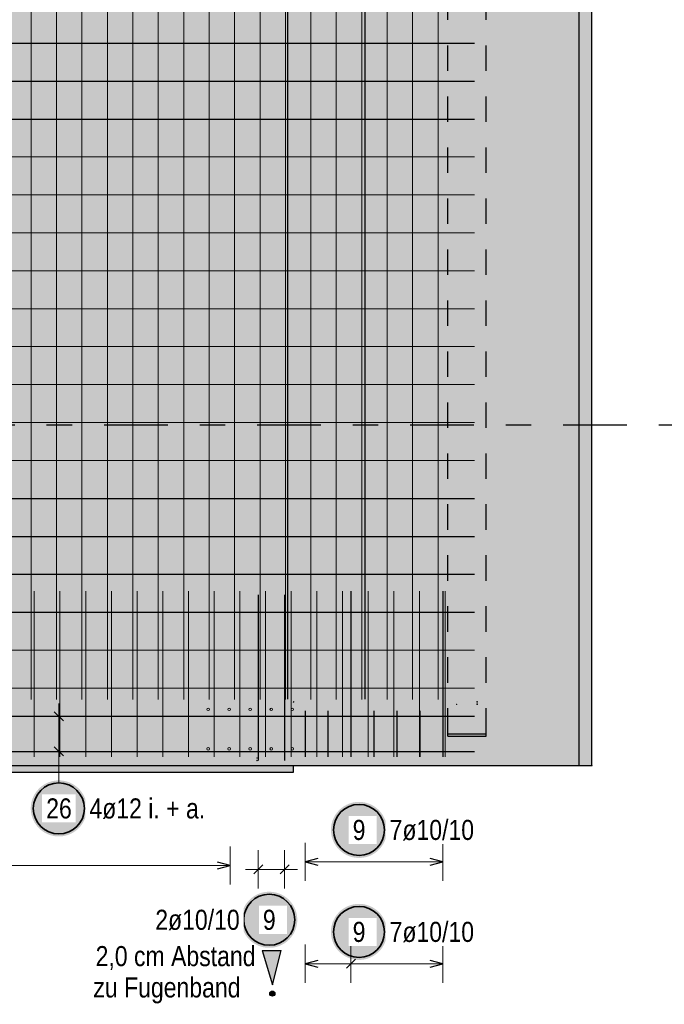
# Model space of a CAD drawing. Header units: millimetres. Extents: x -4 to 30.7, y -2.9 to 30.7.
# Tile 32 of 39: x 12.6 to 15.1, y 13.9 to 17.8. Entities that reach past the tile are written whole.
import ezdxf

# ---------------------------------------------------------------- set-up
doc = ezdxf.new("R2010")
doc.units = ezdxf.units.MM
doc.linetypes.add('DASHDOTX2', pattern=[2, 1, -0.5, 0, -0.5])
doc.linetypes.add('HIDDEN', pattern=[0.375, 0.25, -0.125])
for name, color, linetype, lineweight in [('Achsen', 7, 'Continuous', 20), ('Geschnittene Kanten', 7, 'Continuous', 20), ('nplo Bewehrung', 7, 'Continuous', 20), ('Schraffuren', 7, 'Continuous', 20)]:
    doc.layers.add(name, color=color, linetype=linetype, lineweight=lineweight)
doc.styles.add('Arial Narrow', font='ARIALN.TTF')

msp = doc.modelspace()

# ---------------------------------------------------------------- hatches: boundary and pattern name
at = {"lineweight": 25, "true_color": 0xcef2bf}
for points in [[(14.415333, 14.885549), (14.815333, 14.885549), (14.815333, 19.410556), (14.415333, 19.410556)], [(11.015333, 15.126673), (14.415333, 15.126673), (14.415333, 18.785543), (11.015333, 18.785555)], [(11.015266, 14.885546), (14.415333, 14.885549), (14.415333, 15.126673), (11.015333, 15.126673)]]:
    msp.add_hatch(color=254, dxfattribs=at).paths.add_polyline_path(points)
at = {"lineweight": 25, "true_color": 0xffffff}
for points in [[(12.885, 14.717675), (12.884933, 14.721514), (12.884732, 14.725348), (12.884397, 14.729173), (12.883929, 14.732984), (12.883329, 14.736776), (12.882596, 14.740545), (12.881733, 14.744286), (12.880739, 14.747995), (12.879616, 14.751667), (12.878366, 14.755297), (12.87699, 14.758882), (12.87549, 14.762416), (12.873867, 14.765896), (12.872124, 14.769317), (12.870263, 14.772675), (12.868285, 14.775966), (12.866194, 14.779186), (12.863992, 14.782331), (12.861681, 14.785398), (12.859265, 14.788381), (12.856746, 14.791279), (12.854127, 14.794087), (12.851412, 14.796802), (12.848604, 14.799421), (12.845707, 14.80194), (12.842723, 14.804356), (12.839656, 14.806667), (12.836511, 14.808869), (12.833291, 14.81096), (12.83, 14.812938), (12.826642, 14.814799), (12.823221, 14.816542), (12.819741, 14.818165), (12.816207, 14.819665), (12.812622, 14.821041), (12.808992, 14.822291), (12.80532, 14.823414), (12.801611, 14.824407), (12.79787, 14.825271), (12.794101, 14.826004), (12.790309, 14.826604), (12.786498, 14.827072), (12.782673, 14.827407), (12.778839, 14.827608), (12.775, 14.827675), (12.771161, 14.827608), (12.767327, 14.827407), (12.763502, 14.827072), (12.759691, 14.826604), (12.755899, 14.826004), (12.75213, 14.825271), (12.748389, 14.824407), (12.74468, 14.823414), (12.741008, 14.822291), (12.737378, 14.821041), (12.733793, 14.819665), (12.730259, 14.818165), (12.726779, 14.816542), (12.723358, 14.814799), (12.72, 14.812938), (12.716709, 14.81096), (12.713489, 14.808869), (12.710344, 14.806667), (12.707277, 14.804356), (12.704293, 14.80194), (12.701396, 14.799421), (12.698588, 14.796802), (12.695873, 14.794087), (12.693254, 14.791279), (12.690735, 14.788381), (12.688319, 14.785398), (12.686008, 14.782331), (12.683806, 14.779186), (12.681715, 14.775966), (12.679737, 14.772675), (12.677876, 14.769317), (12.676133, 14.765896), (12.67451, 14.762416), (12.67301, 14.758882), (12.671634, 14.755297), (12.670384, 14.751667), (12.669261, 14.747995), (12.668267, 14.744286), (12.667404, 14.740545), (12.666671, 14.736776), (12.666071, 14.732984), (12.665603, 14.729173), (12.665268, 14.725348), (12.665067, 14.721514), (12.665, 14.717675), (12.665067, 14.713836), (12.665268, 14.710002), (12.665603, 14.706177), (12.666071, 14.702366), (12.666671, 14.698574), (12.667404, 14.694805), (12.668267, 14.691063), (12.669261, 14.687355), (12.670384, 14.683683), (12.671634, 14.680053), (12.67301, 14.676468), (12.67451, 14.672934), (12.676133, 14.669454), (12.677876, 14.666033), (12.679737, 14.662675), (12.681715, 14.659384), (12.683806, 14.656164), (12.686008, 14.653018), (12.688319, 14.649952), (12.690735, 14.646968), (12.693254, 14.64407), (12.695873, 14.641262), (12.698588, 14.638547), (12.701396, 14.635929), (12.704293, 14.63341), (12.707277, 14.630994), (12.710344, 14.628683), (12.713489, 14.626481), (12.716709, 14.62439), (12.72, 14.622412), (12.723358, 14.620551), (12.726779, 14.618807), (12.730259, 14.617185), (12.733793, 14.615685), (12.737378, 14.614309), (12.741008, 14.613059), (12.74468, 14.611936), (12.748389, 14.610942), (12.75213, 14.610079), (12.755899, 14.609346), (12.759691, 14.608745), (12.763502, 14.608277), (12.767327, 14.607943), (12.771161, 14.607742), (12.775, 14.607675), (12.778839, 14.607742), (12.782673, 14.607943), (12.786498, 14.608277), (12.790309, 14.608745), (12.794101, 14.609346), (12.79787, 14.610079), (12.801611, 14.610942), (12.80532, 14.611936), (12.808992, 14.613059), (12.812622, 14.614309), (12.816207, 14.615685), (12.819741, 14.617185), (12.823221, 14.618807), (12.826642, 14.620551), (12.83, 14.622412), (12.833291, 14.62439), (12.836511, 14.626481), (12.839656, 14.628683), (12.842723, 14.630994), (12.845707, 14.63341), (12.848604, 14.635929), (12.851412, 14.638547), (12.854127, 14.641262), (12.856746, 14.64407), (12.859265, 14.646968), (12.861681, 14.649952), (12.863992, 14.653018), (12.866194, 14.656164), (12.868285, 14.659384), (12.870263, 14.662675), (12.872124, 14.666033), (12.873867, 14.669454), (12.87549, 14.672934), (12.87699, 14.676468), (12.878366, 14.680053), (12.879616, 14.683683), (12.880739, 14.687355), (12.881733, 14.691063), (12.882596, 14.694805), (12.883329, 14.698574), (12.883929, 14.702366), (12.884397, 14.706177), (12.884732, 14.710002)], [(14.061946, 14.633339), (14.061879, 14.637178), (14.061678, 14.641012), (14.061344, 14.644837), (14.060876, 14.648648), (14.060275, 14.65244), (14.059542, 14.656209), (14.058679, 14.65995), (14.057685, 14.663659), (14.056562, 14.667331), (14.055312, 14.670961), (14.053936, 14.674545), (14.052436, 14.67808), (14.050814, 14.681559), (14.04907, 14.684981), (14.047209, 14.688339), (14.045231, 14.69163), (14.04314, 14.69485), (14.040938, 14.697995), (14.038627, 14.701061), (14.036211, 14.704045), (14.033692, 14.706943), (14.031074, 14.709751), (14.028359, 14.712466), (14.025551, 14.715085), (14.022653, 14.717604), (14.019669, 14.72002), (14.016603, 14.722331), (14.013457, 14.724533), (14.010237, 14.726624), (14.006946, 14.728601), (14.003588, 14.730463), (14.000167, 14.732206), (13.996687, 14.733829), (13.993153, 14.735329), (13.989568, 14.736705), (13.985938, 14.737955), (13.982266, 14.739077), (13.978558, 14.740071), (13.974816, 14.740935), (13.971047, 14.741668), (13.967255, 14.742268), (13.963444, 14.742736), (13.959619, 14.743071), (13.955785, 14.743272), (13.951946, 14.743339), (13.948107, 14.743272), (13.944273, 14.743071), (13.940448, 14.742736), (13.936637, 14.742268), (13.932845, 14.741668), (13.929076, 14.740935), (13.925335, 14.740071), (13.921626, 14.739077), (13.917954, 14.737955), (13.914324, 14.736705), (13.910739, 14.735329), (13.907205, 14.733829), (13.903725, 14.732206), (13.900304, 14.730463), (13.896946, 14.728601), (13.893655, 14.726624), (13.890435, 14.724533), (13.88729, 14.722331), (13.884223, 14.72002), (13.88124, 14.717604), (13.878342, 14.715085), (13.875534, 14.712466), (13.872819, 14.709751), (13.8702, 14.706943), (13.867681, 14.704045), (13.865265, 14.701061), (13.862954, 14.697995), (13.860752, 14.69485), (13.858661, 14.69163), (13.856683, 14.688339), (13.854822, 14.684981), (13.853079, 14.681559), (13.851456, 14.67808), (13.849956, 14.674545), (13.84858, 14.670961), (13.84733, 14.667331), (13.846207, 14.663659), (13.845214, 14.65995), (13.84435, 14.656209), (13.843617, 14.65244), (13.843017, 14.648648), (13.842549, 14.644837), (13.842214, 14.641012), (13.842013, 14.637178), (13.841946, 14.633339), (13.842013, 14.6295), (13.842214, 14.625665), (13.842549, 14.621841), (13.843017, 14.61803), (13.843617, 14.614237), (13.84435, 14.610468), (13.845214, 14.606727), (13.846207, 14.603019), (13.84733, 14.599347), (13.84858, 14.595716), (13.849956, 14.592132), (13.851456, 14.588598), (13.853079, 14.585118), (13.854822, 14.581697), (13.856683, 14.578339), (13.858661, 14.575048), (13.860752, 14.571827), (13.862954, 14.568682), (13.865265, 14.565616), (13.867681, 14.562632), (13.8702, 14.559734), (13.872819, 14.556926), (13.875534, 14.554211), (13.878342, 14.551593), (13.88124, 14.549074), (13.884223, 14.546657), (13.88729, 14.544347), (13.890435, 14.542145), (13.893655, 14.540053), (13.896946, 14.538076), (13.900304, 14.536214), (13.903725, 14.534471), (13.907205, 14.532849), (13.910739, 14.531348), (13.914324, 14.529972), (13.917954, 14.528722), (13.921626, 14.5276), (13.925335, 14.526606), (13.929076, 14.525742), (13.932845, 14.52501), (13.936637, 14.524409), (13.940448, 14.523941), (13.944273, 14.523607), (13.948107, 14.523406), (13.951946, 14.523339), (13.955785, 14.523406), (13.959619, 14.523607), (13.963444, 14.523941), (13.967255, 14.524409), (13.971047, 14.52501), (13.974816, 14.525742), (13.978558, 14.526606), (13.982266, 14.5276), (13.985938, 14.528722), (13.989568, 14.529972), (13.993153, 14.531348), (13.996687, 14.532849), (14.000167, 14.534471), (14.003588, 14.536214), (14.006946, 14.538076), (14.010237, 14.540053), (14.013457, 14.542145), (14.016603, 14.544347), (14.019669, 14.546657), (14.022653, 14.549074), (14.025551, 14.551593), (14.028359, 14.554211), (14.031074, 14.556926), (14.033692, 14.559734), (14.036211, 14.562632), (14.038627, 14.565616), (14.040938, 14.568682), (14.04314, 14.571827), (14.045231, 14.575048), (14.047209, 14.578339), (14.04907, 14.581697), (14.050814, 14.585118), (14.052436, 14.588598), (14.053936, 14.592132), (14.055312, 14.595716), (14.056562, 14.599347), (14.057685, 14.603019), (14.058679, 14.606727), (14.059542, 14.610468), (14.060275, 14.614237), (14.060876, 14.61803), (14.061344, 14.621841), (14.061678, 14.625665)], [(13.70991, 14.28082), (13.709843, 14.284659), (13.709642, 14.288493), (13.709307, 14.292318), (13.708839, 14.296129), (13.708238, 14.299921), (13.707506, 14.30369), (13.706642, 14.307432), (13.705648, 14.31114), (13.704526, 14.314812), (13.703276, 14.318442), (13.7019, 14.322027), (13.7004, 14.325561), (13.698777, 14.329041), (13.697034, 14.332462), (13.695172, 14.33582), (13.693195, 14.339111), (13.691104, 14.342331), (13.688901, 14.345477), (13.686591, 14.348543), (13.684174, 14.351527), (13.681655, 14.354425), (13.679037, 14.357233), (13.676322, 14.359948), (13.673514, 14.362566), (13.670616, 14.365085), (13.667632, 14.367501), (13.664566, 14.369812), (13.661421, 14.372014), (13.658201, 14.374105), (13.65491, 14.376083), (13.651551, 14.377944), (13.64813, 14.379688), (13.644651, 14.38131), (13.641116, 14.38281), (13.637532, 14.384186), (13.633901, 14.385436), (13.63023, 14.386559), (13.626521, 14.387553), (13.62278, 14.388416), (13.619011, 14.389149), (13.615219, 14.38975), (13.611408, 14.390218), (13.607583, 14.390552), (13.603748, 14.390753), (13.59991, 14.39082), (13.596071, 14.390753), (13.592236, 14.390552), (13.588411, 14.390218), (13.5846, 14.38975), (13.580808, 14.389149), (13.577039, 14.388416), (13.573298, 14.387553), (13.569589, 14.386559), (13.565918, 14.385436), (13.562287, 14.384186), (13.558703, 14.38281), (13.555169, 14.38131), (13.551689, 14.379688), (13.548268, 14.377944), (13.54491, 14.376083), (13.541618, 14.374105), (13.538398, 14.372014), (13.535253, 14.369812), (13.532187, 14.367501), (13.529203, 14.365085), (13.526305, 14.362566), (13.523497, 14.359948), (13.520782, 14.357233), (13.518164, 14.354425), (13.515645, 14.351527), (13.513228, 14.348543), (13.510918, 14.345477), (13.508715, 14.342331), (13.506624, 14.339111), (13.504647, 14.33582), (13.502785, 14.332462), (13.501042, 14.329041), (13.49942, 14.325561), (13.497919, 14.322027), (13.496543, 14.318442), (13.495293, 14.314812), (13.494171, 14.31114), (13.493177, 14.307432), (13.492313, 14.30369), (13.491581, 14.299921), (13.49098, 14.296129), (13.490512, 14.292318), (13.490177, 14.288493), (13.489977, 14.284659), (13.48991, 14.28082), (13.489977, 14.276981), (13.490177, 14.273147), (13.490512, 14.269322), (13.49098, 14.265511), (13.491581, 14.261719), (13.492313, 14.25795), (13.493177, 14.254209), (13.494171, 14.2505), (13.495293, 14.246828), (13.496543, 14.243198), (13.497919, 14.239613), (13.49942, 14.236079), (13.501042, 14.232599), (13.502785, 14.229178), (13.504647, 14.22582), (13.506624, 14.222529), (13.508715, 14.219309), (13.510918, 14.216164), (13.513228, 14.213097), (13.515645, 14.210114), (13.518164, 14.207216), (13.520782, 14.204408), (13.523497, 14.201693), (13.526305, 14.199074), (13.529203, 14.196555), (13.532187, 14.194139), (13.535253, 14.191828), (13.538398, 14.189626), (13.541618, 14.187535), (13.54491, 14.185557), (13.548268, 14.183696), (13.551689, 14.181953), (13.555169, 14.18033), (13.558703, 14.17883), (13.562287, 14.177454), (13.565918, 14.176204), (13.569589, 14.175081), (13.573298, 14.174088), (13.577039, 14.173224), (13.580808, 14.172491), (13.5846, 14.171891), (13.588411, 14.171423), (13.592236, 14.171088), (13.596071, 14.170887), (13.59991, 14.17082), (13.603748, 14.170887), (13.607583, 14.171088), (13.611408, 14.171423), (13.615219, 14.171891), (13.619011, 14.172491), (13.62278, 14.173224), (13.626521, 14.174088), (13.63023, 14.175081), (13.633901, 14.176204), (13.637532, 14.177454), (13.641116, 14.17883), (13.644651, 14.18033), (13.64813, 14.181953), (13.651551, 14.183696), (13.65491, 14.185557), (13.658201, 14.187535), (13.661421, 14.189626), (13.664566, 14.191828), (13.667632, 14.194139), (13.670616, 14.196555), (13.673514, 14.199074), (13.676322, 14.201693), (13.679037, 14.204408), (13.681655, 14.207216), (13.684174, 14.210114), (13.686591, 14.213097), (13.688901, 14.216164), (13.691104, 14.219309), (13.693195, 14.222529), (13.695172, 14.22582), (13.697034, 14.229178), (13.698777, 14.232599), (13.7004, 14.236079), (13.7019, 14.239613), (13.703276, 14.243198), (13.704526, 14.246828), (13.705648, 14.2505), (13.706642, 14.254209), (13.707506, 14.25795), (13.708238, 14.261719), (13.708839, 14.265511), (13.709307, 14.269322), (13.709642, 14.273147)], [(14.061946, 14.233339), (14.061879, 14.237178), (14.061678, 14.241012), (14.061344, 14.244837), (14.060876, 14.248648), (14.060275, 14.25244), (14.059542, 14.256209), (14.058679, 14.25995), (14.057685, 14.263659), (14.056562, 14.267331), (14.055312, 14.270961), (14.053936, 14.274545), (14.052436, 14.27808), (14.050814, 14.281559), (14.04907, 14.284981), (14.047209, 14.288339), (14.045231, 14.29163), (14.04314, 14.29485), (14.040938, 14.297995), (14.038627, 14.301061), (14.036211, 14.304045), (14.033692, 14.306943), (14.031074, 14.309751), (14.028359, 14.312466), (14.025551, 14.315085), (14.022653, 14.317604), (14.019669, 14.32002), (14.016603, 14.322331), (14.013457, 14.324533), (14.010237, 14.326624), (14.006946, 14.328601), (14.003588, 14.330463), (14.000167, 14.332206), (13.996687, 14.333829), (13.993153, 14.335329), (13.989568, 14.336705), (13.985938, 14.337955), (13.982266, 14.339077), (13.978558, 14.340071), (13.974816, 14.340935), (13.971047, 14.341668), (13.967255, 14.342268), (13.963444, 14.342736), (13.959619, 14.343071), (13.955785, 14.343272), (13.951946, 14.343339), (13.948107, 14.343272), (13.944273, 14.343071), (13.940448, 14.342736), (13.936637, 14.342268), (13.932845, 14.341668), (13.929076, 14.340935), (13.925335, 14.340071), (13.921626, 14.339077), (13.917954, 14.337955), (13.914324, 14.336705), (13.910739, 14.335329), (13.907205, 14.333829), (13.903725, 14.332206), (13.900304, 14.330463), (13.896946, 14.328601), (13.893655, 14.326624), (13.890435, 14.324533), (13.88729, 14.322331), (13.884223, 14.32002), (13.88124, 14.317604), (13.878342, 14.315085), (13.875534, 14.312466), (13.872819, 14.309751), (13.8702, 14.306943), (13.867681, 14.304045), (13.865265, 14.301061), (13.862954, 14.297995), (13.860752, 14.29485), (13.858661, 14.29163), (13.856683, 14.288339), (13.854822, 14.284981), (13.853079, 14.281559), (13.851456, 14.27808), (13.849956, 14.274545), (13.84858, 14.270961), (13.84733, 14.267331), (13.846207, 14.263659), (13.845214, 14.25995), (13.84435, 14.256209), (13.843617, 14.25244), (13.843017, 14.248648), (13.842549, 14.244837), (13.842214, 14.241012), (13.842013, 14.237178), (13.841946, 14.233339), (13.842013, 14.2295), (13.842214, 14.225665), (13.842549, 14.221841), (13.843017, 14.21803), (13.843617, 14.214237), (13.84435, 14.210468), (13.845214, 14.206727), (13.846207, 14.203019), (13.84733, 14.199347), (13.84858, 14.195716), (13.849956, 14.192132), (13.851456, 14.188598), (13.853079, 14.185118), (13.854822, 14.181697), (13.856683, 14.178339), (13.858661, 14.175048), (13.860752, 14.171827), (13.862954, 14.168682), (13.865265, 14.165616), (13.867681, 14.162632), (13.8702, 14.159734), (13.872819, 14.156926), (13.875534, 14.154211), (13.878342, 14.151593), (13.88124, 14.149074), (13.884223, 14.146657), (13.88729, 14.144347), (13.890435, 14.142145), (13.893655, 14.140053), (13.896946, 14.138076), (13.900304, 14.136214), (13.903725, 14.134471), (13.907205, 14.132849), (13.910739, 14.131348), (13.914324, 14.129972), (13.917954, 14.128722), (13.921626, 14.1276), (13.925335, 14.126606), (13.929076, 14.125742), (13.932845, 14.12501), (13.936637, 14.124409), (13.940448, 14.123941), (13.944273, 14.123607), (13.948107, 14.123406), (13.951946, 14.123339), (13.955785, 14.123406), (13.959619, 14.123607), (13.963444, 14.123941), (13.967255, 14.124409), (13.971047, 14.12501), (13.974816, 14.125742), (13.978558, 14.126606), (13.982266, 14.1276), (13.985938, 14.128722), (13.989568, 14.129972), (13.993153, 14.131348), (13.996687, 14.132849), (14.000167, 14.134471), (14.003588, 14.136214), (14.006946, 14.138076), (14.010237, 14.140053), (14.013457, 14.142145), (14.016603, 14.144347), (14.019669, 14.146657), (14.022653, 14.149074), (14.025551, 14.151593), (14.028359, 14.154211), (14.031074, 14.156926), (14.033692, 14.159734), (14.036211, 14.162632), (14.038627, 14.165616), (14.040938, 14.168682), (14.04314, 14.171827), (14.045231, 14.175048), (14.047209, 14.178339), (14.04907, 14.181697), (14.050814, 14.185118), (14.052436, 14.188598), (14.053936, 14.192132), (14.055312, 14.195716), (14.056562, 14.199347), (14.057685, 14.203019), (14.058679, 14.206727), (14.059542, 14.210468), (14.060275, 14.214237), (14.060876, 14.21803), (14.061344, 14.221841), (14.061678, 14.225665)]]:
    msp.add_hatch(color=7, dxfattribs=at).paths.add_polyline_path(points)
at = {"lineweight": 25, "true_color": 0xff0000}
for points in [[(13.572635, 14.160321), (13.647323, 14.160321), (13.612102, 14.026277)], [(13.622102, 13.991099), (13.622097, 13.991414), (13.622083, 13.991727), (13.622058, 13.992041), (13.622024, 13.992353), (13.621979, 13.992664), (13.621925, 13.992973), (13.621862, 13.993281), (13.621788, 13.993586), (13.621705, 13.993889), (13.621613, 13.99419), (13.621511, 13.994487), (13.6214, 13.994781), (13.62128, 13.995071), (13.621151, 13.995357), (13.621012, 13.995639), (13.620865, 13.995917), (13.62071, 13.99619), (13.620546, 13.996458), (13.620373, 13.99672), (13.620193, 13.996977), (13.620004, 13.997229), (13.619808, 13.997474), (13.619603, 13.997713), (13.619392, 13.997945), (13.619173, 13.998171), (13.618948, 13.998389), (13.618715, 13.998601), (13.618477, 13.998805), (13.618231, 13.999001), (13.61798, 13.99919), (13.617723, 13.99937), (13.617461, 13.999543), (13.617193, 13.999707), (13.61692, 13.999863), (13.616642, 14.000009), (13.61636, 14.000148), (13.616074, 14.000277), (13.615784, 14.000397), (13.61549, 14.000508), (13.615193, 14.00061), (13.614892, 14.000702), (13.614589, 14.000785), (13.614284, 14.000859), (13.613976, 14.000922), (13.613667, 14.000976), (13.613356, 14.001021), (13.613043, 14.001055), (13.61273, 14.00108), (13.612416, 14.001094), (13.612102, 14.001099), (13.611788, 14.001094), (13.611474, 14.00108), (13.611161, 14.001055), (13.610849, 14.001021), (13.610538, 14.000976), (13.610229, 14.000922), (13.609921, 14.000859), (13.609615, 14.000785), (13.609312, 14.000702), (13.609012, 14.00061), (13.608715, 14.000508), (13.608421, 14.000397), (13.608131, 14.000277), (13.607845, 14.000148), (13.607562, 14.000009), (13.607285, 13.999863), (13.607012, 13.999707), (13.606744, 13.999543), (13.606482, 13.99937), (13.606225, 13.99919), (13.605973, 13.999001), (13.605728, 13.998805), (13.605489, 13.998601), (13.605257, 13.998389), (13.605031, 13.998171), (13.604813, 13.997945), (13.604601, 13.997713), (13.604397, 13.997474), (13.604201, 13.997229), (13.604012, 13.996977), (13.603832, 13.99672), (13.603659, 13.996458), (13.603495, 13.99619), (13.603339, 13.995917), (13.603192, 13.995639), (13.603054, 13.995357), (13.602925, 13.995071), (13.602805, 13.994781), (13.602694, 13.994487), (13.602592, 13.99419), (13.602499, 13.993889), (13.602417, 13.993586), (13.602343, 13.993281), (13.60228, 13.992973), (13.602225, 13.992664), (13.602181, 13.992353), (13.602147, 13.992041), (13.602122, 13.991727), (13.602107, 13.991414), (13.602102, 13.991099), (13.602107, 13.990785), (13.602122, 13.990472), (13.602147, 13.990158), (13.602181, 13.989846), (13.602225, 13.989535), (13.60228, 13.989226), (13.602343, 13.988918), (13.602417, 13.988613), (13.602499, 13.98831), (13.602592, 13.988009), (13.602694, 13.987712), (13.602805, 13.987418), (13.602925, 13.987128), (13.603054, 13.986842), (13.603192, 13.98656), (13.603339, 13.986282), (13.603495, 13.986009), (13.603659, 13.985741), (13.603832, 13.985479), (13.604012, 13.985222), (13.604201, 13.98497), (13.604397, 13.984725), (13.604601, 13.984486), (13.604813, 13.984254), (13.605031, 13.984028), (13.605257, 13.98381), (13.605489, 13.983598), (13.605728, 13.983394), (13.605973, 13.983198), (13.606225, 13.983009), (13.606482, 13.982829), (13.606744, 13.982656), (13.607012, 13.982492), (13.607285, 13.982336), (13.607562, 13.982189), (13.607845, 13.982051), (13.608131, 13.981922), (13.608421, 13.981802), (13.608715, 13.981691), (13.609012, 13.981589), (13.609312, 13.981496), (13.609615, 13.981414), (13.609921, 13.98134), (13.610229, 13.981277), (13.610538, 13.981223), (13.610849, 13.981178), (13.611161, 13.981144), (13.611474, 13.981119), (13.611788, 13.981104), (13.612102, 13.981099), (13.612416, 13.981104), (13.61273, 13.981119), (13.613043, 13.981144), (13.613356, 13.981178), (13.613667, 13.981223), (13.613976, 13.981277), (13.614284, 13.98134), (13.614589, 13.981414), (13.614892, 13.981496), (13.615193, 13.981589), (13.61549, 13.981691), (13.615784, 13.981802), (13.616074, 13.981922), (13.61636, 13.982051), (13.616642, 13.982189), (13.61692, 13.982336), (13.617193, 13.982492), (13.617461, 13.982656), (13.617723, 13.982829), (13.61798, 13.983009), (13.618231, 13.983198), (13.618477, 13.983394), (13.618715, 13.983598), (13.618948, 13.98381), (13.619173, 13.984028), (13.619392, 13.984254), (13.619603, 13.984486), (13.619808, 13.984725), (13.620004, 13.98497), (13.620193, 13.985222), (13.620373, 13.985479), (13.620546, 13.985741), (13.62071, 13.986009), (13.620865, 13.986282), (13.621012, 13.98656), (13.621151, 13.986842), (13.62128, 13.987128), (13.6214, 13.987418), (13.621511, 13.987712), (13.621613, 13.988009), (13.621705, 13.98831), (13.621788, 13.988613), (13.621862, 13.988918), (13.621925, 13.989226), (13.621979, 13.989535), (13.622024, 13.989846), (13.622058, 13.990158), (13.622083, 13.990472), (13.622097, 13.990785)]]:
    msp.add_hatch(color=1, dxfattribs=at).paths.add_polyline_path(points)
at = {"layer": 'Schraffuren', "lineweight": 25, "true_color": 0xeaffea}
msp.add_hatch(color=7, dxfattribs=at).paths.add_polyline_path([(14.865333, 14.885546), (14.865333, 19.510556), (14.815333, 19.510556), (14.815333, 14.885549)])
at = {"layer": 'Schraffuren', "lineweight": 25, "true_color": 0xff0000}
for points in [[(14.450333, 15.000549), (14.450333, 15.010549), (14.300333, 15.010549), (14.300333, 15.000549)], [(13.695333, 14.860546), (13.695333, 14.885546), (11.015266, 14.885546), (11.015266, 14.860546)]]:
    msp.add_hatch(color=1, dxfattribs=at).paths.add_polyline_path(points)

# ---------------------------------------------------------------- linework, layer by layer
at = {"color": 3, "linetype": 'HIDDEN', "lineweight": 25, "ltscale": 0.25}
for p, q in [((14.300333, 15.010549), (14.300333, 18.905552)), ((14.450333, 15.010549), (14.450333, 18.905552))]:
    msp.add_line(p, q, dxfattribs=at)
at = {"color": 3, "linetype": 'Continuous', "lineweight": 25}
for p, q in [((13.672675, 15.14583), (13.672675, 18.74583)), ((13.976289, 15.14583), (13.976289, 18.74583)), ((10.555333, 17.71978), (14.405333, 17.719784)), ((10.555333, 17.570943), (14.405333, 17.570947)), ((10.555333, 17.422106), (14.405333, 17.422109)), ((11.055333, 15.933726), (14.405333, 15.933718)), ((11.055333, 15.784893), (14.405333, 15.784885)), ((11.055333, 15.63606), (14.405333, 15.636052)), ((13.920334, 15.570547), (13.920334, 14.920547)), ((14.280333, 15.570548), (14.280333, 14.920548)), ((13.557061, 15.555546), (13.557061, 14.905546)), ((13.660333, 15.555546), (13.660333, 14.905546)), ((11.055333, 15.487226), (14.405333, 15.487218)), ((11.045266, 15.079549), (14.405333, 15.079549)), ((11.045266, 15.079549), (14.405333, 15.079549)), ((12.757322, 15.097227), (12.792678, 15.061871)), ((12.757322, 15.097227), (12.792678, 15.061871)), ((13.740334, 15.10055), (13.740334, 14.920546)), ((13.830334, 15.10055), (13.830334, 14.920546)), ((13.920334, 15.10055), (13.920334, 14.920547)), ((14.010334, 15.100551), (14.010334, 14.920547)), ((14.100333, 15.100551), (14.100333, 14.920548)), ((14.190333, 15.100552), (14.190333, 14.920548)), ((14.280333, 15.100552), (14.280333, 14.920548)), ((12.757322, 14.959228), (12.792678, 14.923873)), ((12.757322, 14.959228), (12.792678, 14.923873)), ((11.045266, 14.94155), (14.405333, 14.94155)), ((11.045266, 14.94155), (14.405333, 14.94155)), ((13.447058, 14.493886), (13.397058, 14.507283)), ((13.397058, 14.480488), (13.447058, 14.493886)), ((13.539383, 14.460657), (13.574739, 14.496013)), ((13.642656, 14.460657), (13.678011, 14.496013)), ((13.790334, 14.521736), (13.740334, 14.508339)), ((13.740334, 14.508339), (13.790334, 14.494941)), ((14.280333, 14.508339), (14.230333, 14.521736)), ((14.230333, 14.494941), (14.280333, 14.508339)), ((13.790334, 14.121736), (13.740334, 14.108339)), ((13.740334, 14.108339), (13.790334, 14.094941)), ((13.902656, 14.090661), (13.938011, 14.126016)), ((14.280333, 14.108339), (14.230333, 14.121736)), ((14.230333, 14.094941), (14.280333, 14.108339))]:
    msp.add_line(p, q, dxfattribs=at)
at = {"color": 5, "linetype": 'Continuous', "lineweight": 18}
for p, q in [((12.775, 14.89155), (12.775, 15.129549)), ((12.7, 15.079549), (12.85, 15.079549)), ((12.7, 15.079549), (12.85, 15.079549)), ((12.7, 14.94155), (12.85, 14.94155)), ((12.7, 14.94155), (12.85, 14.94155)), ((12.775, 14.817675), (12.775, 14.89155)), ((13.447058, 14.418886), (13.447058, 14.568886)), ((13.740334, 14.583339), (13.740334, 14.433339)), ((14.280333, 14.433339), (14.280333, 14.583339)), ((13.557061, 14.403335), (13.557061, 14.553335)), ((13.660333, 14.403335), (13.660333, 14.553335)), ((11.105333, 14.493886), (13.447058, 14.493886)), ((14.280333, 14.508339), (13.740334, 14.508339)), ((13.710333, 14.478335), (13.507061, 14.478335)), ((13.740334, 14.183339), (13.740334, 14.033339)), ((13.920334, 14.033339), (13.920334, 14.183339)), ((14.280333, 14.033339), (14.280333, 14.183339)), ((14.280333, 14.108339), (13.740334, 14.108339))]:
    msp.add_line(p, q, dxfattribs=at)
at = {"color": 20, "linetype": 'Continuous', "lineweight": 25}
for p, q in [((13.572635, 14.160321), (13.612102, 14.026277)), ((13.572635, 14.160321), (13.647323, 14.160321)), ((13.612102, 14.026277), (13.647323, 14.160321))]:
    msp.add_line(p, q, dxfattribs=at)
at = {"color": 9, "linetype": 'Continuous', "lineweight": 0}
for centre in [(13.695333, 15.135546), (14.334907, 15.125824), (14.415333, 15.135549), (14.415333, 15.126673), (13.552061, 14.915546), (13.552061, 14.905532), (13.552061, 14.885546), (13.555333, 14.885546), (13.665333, 14.885546), (14.865333, 14.885546)]:
    msp.add_circle(centre, 0.00111, dxfattribs=at)
at = {"color": 2, "linetype": 'Continuous', "lineweight": 35}
for centre in [(12.775, 14.717675), (13.951946, 14.633339), (13.59991, 14.28082), (13.951946, 14.233339)]:
    msp.add_circle(centre, 0.1, dxfattribs=at)
at = {"color": 20, "linetype": 'Continuous', "lineweight": 25}
msp.add_circle((13.612102, 13.991099), 0.01, dxfattribs=at)
at = {"layer": 'Achsen', "color": 3, "linetype": 'DASHDOTX2', "lineweight": 25, "ltscale": 0.25}
msp.add_line((2.152269, 16.221757), (25.234146, 16.22235), dxfattribs=at)
at = {"layer": 'Geschnittene Kanten', "color": 3, "linetype": 'Continuous', "lineweight": 25}
for p, q in [((14.865333, 14.885549), (14.865333, 19.510556)), ((14.815333, 14.885549), (14.815333, 19.410556)), ((14.300333, 15.000549), (14.300333, 15.010549)), ((14.300333, 15.010549), (14.450333, 15.010549)), ((14.300333, 15.000549), (14.450333, 15.000549)), ((14.450333, 15.000549), (14.450333, 15.010549)), ((11.015333, 14.885549), (13.695333, 14.885549)), ((13.695333, 14.885549), (14.415333, 14.885549)), ((13.695333, 14.860546), (13.695333, 14.885546)), ((14.415333, 14.885549), (14.815333, 14.885549)), ((14.815333, 14.885549), (14.865333, 14.885549)), ((11.015333, 14.860546), (13.695333, 14.860546))]:
    msp.add_line(p, q, dxfattribs=at)
at = {"layer": 'nplo Bewehrung', "color": 9, "linetype": 'Continuous', "lineweight": 0}
for p, q in [((12.666115, 15.145549), (12.666115, 18.745549)), ((12.666115, 15.145549), (12.666115, 18.745549)), ((12.765851, 15.145549), (12.765851, 18.745549)), ((12.765851, 15.145549), (12.765851, 18.745549)), ((12.865587, 15.145549), (12.865587, 18.745549)), ((12.865587, 15.145549), (12.865587, 18.745549)), ((12.965324, 15.145549), (12.965324, 18.745549)), ((12.965324, 15.145549), (12.965324, 18.745549)), ((13.06506, 15.145549), (13.06506, 18.745549)), ((13.06506, 15.145549), (13.06506, 18.745549)), ((13.164796, 15.145549), (13.164796, 18.745549)), ((13.164796, 15.145549), (13.164796, 18.745549)), ((13.264533, 15.145549), (13.264533, 18.745549)), ((13.264533, 15.145549), (13.264533, 18.745549)), ((13.364269, 15.145549), (13.364269, 18.745549)), ((13.364269, 15.145549), (13.364269, 18.745549)), ((13.464005, 15.145549), (13.464005, 18.745549)), ((13.464005, 15.145549), (13.464005, 18.745549)), ((13.563742, 15.145549), (13.563742, 18.745549)), ((13.563742, 15.145549), (13.563742, 18.745549)), ((13.663478, 15.145549), (13.663478, 18.745549)), ((13.663478, 15.145549), (13.663478, 18.745549)), ((13.763214, 15.145549), (13.763214, 18.745549)), ((13.763214, 15.145549), (13.763214, 18.745549)), ((13.862951, 15.145549), (13.862951, 18.745549)), ((13.862951, 15.145549), (13.862951, 18.745549)), ((13.962687, 15.145549), (13.962687, 18.745549)), ((13.962687, 15.145549), (13.962687, 18.745549)), ((14.062423, 15.145549), (14.062423, 18.745549)), ((14.062423, 15.145549), (14.062423, 18.745549)), ((14.16216, 15.145549), (14.16216, 18.745549)), ((14.16216, 15.145549), (14.16216, 18.745549)), ((14.261896, 15.145549), (14.261896, 18.745549)), ((14.261896, 15.145549), (14.261896, 18.745549)), ((11.047767, 17.719718), (14.405333, 17.719721)), ((11.047767, 17.570884), (14.405333, 17.570888)), ((11.047767, 17.422051), (14.405333, 17.422054)), ((11.047767, 17.273217), (14.405333, 17.273221)), ((11.047767, 17.124384), (14.405333, 17.124387)), ((11.047767, 16.97555), (14.405333, 16.975554)), ((11.047767, 16.826717), (14.405333, 16.82672)), ((11.047767, 16.677883), (14.405333, 16.677887)), ((11.047767, 16.52905), (14.405333, 16.529053)), ((11.047767, 16.380216), (14.405333, 16.38022)), ((11.047767, 16.231383), (14.405333, 16.231386)), ((11.047767, 16.082549), (14.405333, 16.082553)), ((11.047767, 15.933716), (14.405333, 15.933719)), ((11.047767, 15.784882), (14.405333, 15.784886)), ((11.047767, 15.636049), (14.405333, 15.636052)), ((12.67883, 14.920552), (12.67883, 15.570552)), ((12.779549, 14.920552), (12.779549, 15.570552)), ((12.880268, 14.920552), (12.880268, 15.570552)), ((12.980987, 14.920552), (12.980987, 15.570552)), ((13.081705, 14.920552), (13.081705, 15.570552)), ((13.182424, 14.920551), (13.182424, 15.570551)), ((13.283143, 14.920551), (13.283143, 15.570551)), ((13.383862, 14.920551), (13.383862, 15.570551)), ((13.484581, 14.920551), (13.484581, 15.570551)), ((13.5853, 14.920551), (13.5853, 15.570551)), ((13.686019, 14.920551), (13.686019, 15.570551)), ((13.786738, 14.920551), (13.786738, 15.570551)), ((13.887457, 14.920551), (13.887457, 15.570551)), ((13.988176, 14.920551), (13.988176, 15.570551)), ((14.088895, 14.92055), (14.088895, 15.57055)), ((14.189614, 14.92055), (14.189614, 15.57055)), ((14.290333, 14.92055), (14.290333, 15.57055)), ((11.047767, 15.487215), (14.405333, 15.487219)), ((11.047767, 15.338382), (14.405333, 15.338385)), ((11.047767, 15.189548), (14.405333, 15.189552))]:
    msp.add_line(p, q, dxfattribs=at)
for centre in [(13.360334, 15.10618), (13.360334, 15.10618), (13.442834, 15.10618), (13.442834, 15.10618), (13.525333, 15.10618), (13.525333, 15.10618), (13.607833, 15.10618), (13.607833, 15.10618), (13.690333, 15.10618), (13.690333, 15.10618), (13.360334, 14.951178), (13.360334, 14.951178), (13.442834, 14.951178), (13.442834, 14.951178), (13.525333, 14.951178), (13.525333, 14.951178), (13.607833, 14.951178), (13.607833, 14.951178), (13.690333, 14.951178), (13.690333, 14.951178)]:
    msp.add_circle(centre, 0.005, dxfattribs=at)

# ---------------------------------------------------------------- texts
at = {"color": 2, "lineweight": 35, "style": 'Arial Narrow'}
for s, p in [('2,0 cm Abstand', (12.919223, 14.098927)), ('zu Fugenband', (12.910452, 13.976138))]:
    msp.add_text(s, height=0.07875, dxfattribs=at).set_placement(p)

# ---------------------------------------------------------------- next in the draw order: texts
at = {"color": 2, "lineweight": 35, "char_height": 0.07875, "attachment_point": 1, "line_spacing_factor": 0.9, "style": 'Arial Narrow', "bg_fill": 3, "box_fill_scale": 1.2, "bg_fill_color": 256, "bg_fill_true_color": 13158600, "bg_fill_transparency": 0}
for s, insert in [('26', (12.725388, 14.75705)), ('4ø12 i. + a.', (12.895, 14.75705)), ('7ø10/10', (14.071946, 14.672714)), ('9', (13.92714, 14.672714)), ('2ø10/10', (13.153097, 14.320195)), ('9', (13.575103, 14.320195)), ('9', (13.92714, 14.272714)), ('7ø10/10', (14.071946, 14.272714))]:
    msp.add_mtext(s, dxfattribs=dict(at, insert=insert))

doc.saveas('drawing.dxf')
